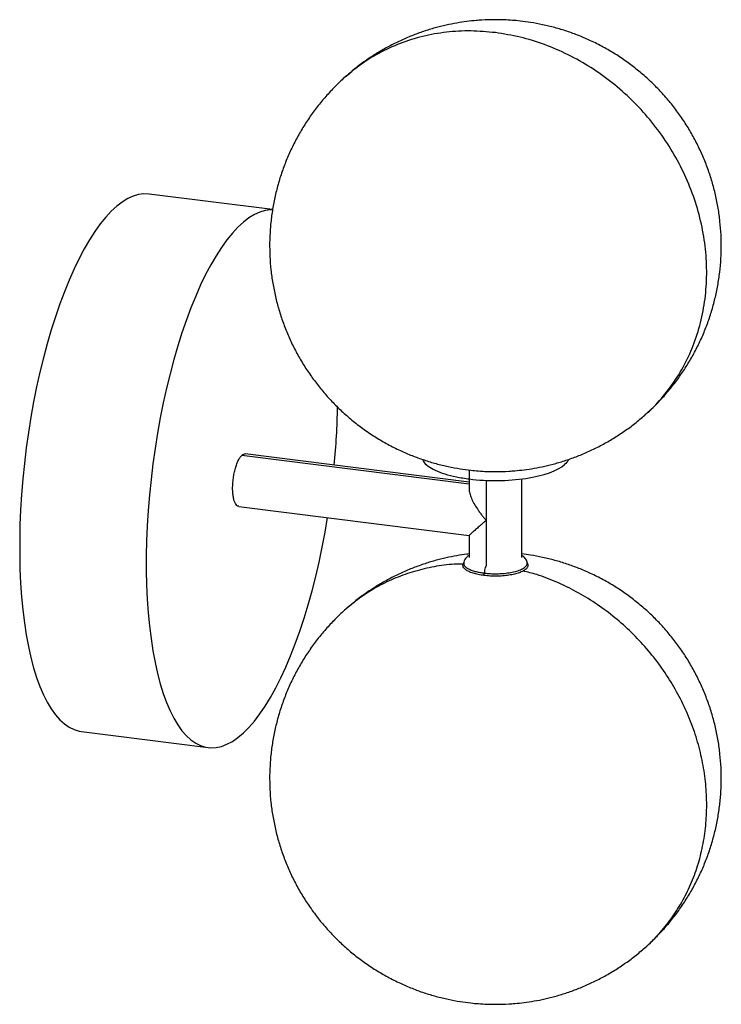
# Paper-space layout '_Dimétrica' of a CAD drawing. Header units: inches. Extents: x -4.15 to 1.97, y -1.97 to 6.61.
import ezdxf

# ---------------------------------------------------------------- set-up
doc = ezdxf.new("R2010")
doc.units = ezdxf.units.IN
doc.header["$MEASUREMENT"] = 0

psp = doc.layouts.new('_Dimétrica')

# ---------------------------------------------------------------- linework, layer by layer
at = {"color": 7, "linetype": 'Continuous', "lineweight": 25}
for p, q in [((-1.9424, 4.9551), (-3.0184, 5.0907)), ((-2.2096, 2.8154), (-0.2303, 2.5661)), ((-0.2303, 2.5811), (-2.1809, 2.8268)), ((-0.2278, 2.6866), (-0.2278, 2.6082)), ((-0.2303, 2.6086), (-0.2303, 2.5225)), ((-0.0814, 2.5967), (-0.0814, 1.8533)), ((0.2303, 1.9251), (0.2303, 2.6095)), ((-2.2384, 2.3698), (-0.2303, 2.1168)), ((-0.2303, 2.1168), (-0.2303, 1.9251)), ((-0.2766, 1.884), (-0.282, 1.865)), ((0.282, 1.8649), (0.2766, 1.884)), ((-0.1002, 1.7676), (-0.0982, 1.7885)), ((-3.6084, 0.4077), (-2.5046, 0.2686))]:
    psp.add_line(p, q, dxfattribs=at)
at = {"color": 7, "linetype": 'Continuous', "lineweight": 25, "flags": 128}
for points in [[(-3.0184, 5.0907), (-3.0193, 5.0908), (-3.0648, 5.0924), (-3.1111, 5.0862), (-3.158, 5.0723), (-3.2055, 5.0507), (-3.2534, 5.0214), (-3.3014, 4.9846), (-3.3495, 4.9403), (-3.3975, 4.8888), (-3.4451, 4.8301), (-3.4924, 4.7646), (-3.539, 4.6923), (-3.585, 4.6136), (-3.63, 4.5287), (-3.6739, 4.4379), (-3.7167, 4.3415), (-3.7581, 4.2398), (-3.798, 4.1331), (-3.8363, 4.0219), (-3.8729, 3.9064), (-3.9077, 3.7871), (-3.9404, 3.6643), (-3.9711, 3.5385), (-3.9996, 3.41), (-4.0258, 3.2794), (-4.0496, 3.147), (-4.071, 3.0133), (-4.0899, 2.8787), (-4.1062, 2.7437), (-4.1199, 2.6086), (-4.1309, 2.4741), (-4.1392, 2.3405), (-4.1447, 2.2082), (-4.1475, 2.0777), (-4.1475, 1.9495), (-4.1447, 1.8239), (-4.1392, 1.7014), (-4.1309, 1.5824), (-4.1199, 1.4672), (-4.1062, 1.3563), (-4.0899, 1.2501), (-4.071, 1.1488), (-4.0496, 1.0528), (-4.0258, 0.9624), (-3.9996, 0.878), (-3.9711, 0.7999), (-3.9404, 0.7281), (-3.9077, 0.6632), (-3.8729, 0.6051), (-3.8363, 0.5541), (-3.798, 0.5105), (-3.7581, 0.4743), (-3.7167, 0.4456), (-3.6739, 0.4246), (-3.63, 0.4113), (-3.6084, 0.4077)], [(-1.9428, 4.9536), (-1.961, 4.9533), (-2.0073, 4.9472), (-2.0542, 4.9333), (-2.1017, 4.9116), (-2.1496, 4.8823), (-2.1976, 4.8455), (-2.2457, 4.8013), (-2.2937, 4.7497), (-2.3414, 4.6911), (-2.3886, 4.6255), (-2.4353, 4.5533), (-2.4812, 4.4746), (-2.5262, 4.3897), (-2.5701, 4.2989), (-2.6129, 4.2024), (-2.6543, 4.1007), (-2.6942, 3.9941), (-2.7326, 3.8828), (-2.7691, 3.7673), (-2.8039, 3.648), (-2.8366, 3.5252), (-2.8673, 3.3994), (-2.8958, 3.271), (-2.922, 3.1403), (-2.9459, 3.0079), (-2.9673, 2.8742), (-2.9861, 2.7396), (-3.0024, 2.6046), (-3.0161, 2.4696), (-3.0271, 2.335), (-3.0354, 2.2014), (-3.0409, 2.0691), (-3.0437, 1.9387), (-3.0437, 1.8104), (-3.0409, 1.6848), (-3.0354, 1.5623), (-3.0271, 1.4433), (-3.0161, 1.3282), (-3.0024, 1.2173), (-2.9861, 1.111), (-2.9673, 1.0097), (-2.9459, 0.9137), (-2.922, 0.8234), (-2.8958, 0.739), (-2.8673, 0.6608), (-2.8366, 0.5891), (-2.8039, 0.5241), (-2.7691, 0.466), (-2.7326, 0.4151), (-2.6942, 0.3714), (-2.6543, 0.3352), (-2.6129, 0.3065), (-2.5701, 0.2855), (-2.5262, 0.2722), (-2.4812, 0.2667), (-2.4353, 0.269), (-2.3886, 0.279), (-2.3414, 0.2968), (-2.2937, 0.3223), (-2.2457, 0.3554), (-2.1976, 0.3959), (-2.1496, 0.4438), (-2.1017, 0.4989), (-2.0542, 0.5611), (-2.0073, 0.63), (-1.961, 0.7055), (-1.9155, 0.7873), (-1.871, 0.8752), (-1.8276, 0.9689), (-1.7855, 1.068), (-1.7448, 1.1722), (-1.7057, 1.2812), (-1.6682, 1.3946), (-1.6325, 1.5121), (-1.5988, 1.6332), (-1.567, 1.7576), (-1.5374, 1.8847), (-1.5101, 2.0143), (-1.485, 2.1459), (-1.4635, 2.2722)]]:
    psp.add_lwpolyline(points, dxfattribs=at)
at = {"color": 7, "linetype": 'Continuous', "lineweight": 25}
psp.add_arc((-8.0206, 3.3607), 6.6455, 354.54574, 358.92153, dxfattribs=at)
for points, knots in [([(0, 6.6097), (-0.0395, 6.6091), (-0.0954, 6.6081), (-0.1787, 6.6019), (-0.2514, 6.5942), (-0.3387, 6.5811), (-0.431, 6.5628), (-0.528, 6.5385), (-0.6277, 6.508), (-0.7287, 6.471), (-0.8297, 6.4274), (-0.9299, 6.3775), (-1.0282, 6.3211), (-1.1239, 6.2586), (-1.2158, 6.1911), (-1.2735, 6.1419), (-1.3019, 6.1176)], [0, 0, 0, 0, 0.083198, 0.11797, 0.176045, 0.237379, 0.30408, 0.374577, 0.448064, 0.52383, 0.601307, 0.680059, 0.759755, 0.840153, 0.921077, 1, 1, 1, 1]), ([(1.3295, 3.1905), (1.3496, 3.209), (1.3983, 3.2537), (1.47, 3.3305), (1.5452, 3.4198), (1.615, 3.5137), (1.6792, 3.6116), (1.7375, 3.7134), (1.7896, 3.8185), (1.8355, 3.9267), (1.8749, 4.0375), (1.9076, 4.1505), (1.9335, 4.2653), (1.9525, 4.3815), (1.9645, 4.4986), (1.9695, 4.6164), (1.9675, 4.7343), (1.9584, 4.8519), (1.9423, 4.9687), (1.9192, 5.0845), (1.8891, 5.1987), (1.8523, 5.311), (1.8088, 5.4209), (1.7587, 5.5281), (1.7022, 5.6322), (1.6396, 5.7328), (1.5709, 5.8295), (1.4964, 5.9221), (1.4163, 6.0101), (1.3308, 6.0933), (1.2402, 6.1715), (1.1446, 6.2442), (1.0443, 6.3114), (0.9391, 6.3727), (0.8332, 6.426), (0.7276, 6.4715), (0.6234, 6.5095), (0.5178, 6.5414), (0.4123, 6.5671), (0.3113, 6.5858), (0.2235, 6.5975), (0.1457, 6.6047), (0.074, 6.6089), (0.0245, 6.6094), (0, 6.6097)], [0, 0, 0, 0, 0.017322, 0.041974, 0.066681, 0.091432, 0.116218, 0.141033, 0.165871, 0.190729, 0.215605, 0.240495, 0.265398, 0.290313, 0.315239, 0.340175, 0.365121, 0.390077, 0.415043, 0.440021, 0.465009, 0.49001, 0.515026, 0.540058, 0.565109, 0.590183, 0.615286, 0.640422, 0.665602, 0.690837, 0.716144, 0.741548, 0.767084, 0.792805, 0.818795, 0.842343, 0.865836, 0.889214, 0.912335, 0.93477, 0.954414, 0.96857, 0.98442, 1, 1, 1, 1]), ([(0, 6.4971), (-0.0718, 6.5037), (-0.2154, 6.5169), (-0.428, 6.5043), (-0.6346, 6.468), (-0.8327, 6.4063), (-1.0188, 6.32), (-1.1765, 6.2236), (-1.2639, 6.1473), (-1.3002, 6.1155)], [0, 0, 0, 0, 0.148978, 0.297956, 0.446934, 0.595912, 0.74489, 0.893868, 1, 1, 1, 1]), ([(1.3011, 3.1661), (1.3084, 3.1719), (1.3689, 3.2195), (1.4656, 3.3286), (1.5877, 3.4921), (1.6864, 3.6733), (1.7625, 3.8672), (1.8143, 4.0718), (1.8414, 4.2842), (1.8433, 4.5015), (1.82, 4.7207), (1.7718, 4.9388), (1.6993, 5.1528), (1.6037, 5.3598), (1.4861, 5.557), (1.3482, 5.7417), (1.1918, 5.9114), (1.0192, 6.0636), (0.8326, 6.1964), (0.6346, 6.3081), (0.4279, 6.3965), (0.2154, 6.4626), (0.0718, 6.4856), (0, 6.4971)], [0, 0, 0, 0, 0.006823, 0.056482, 0.106141, 0.1558, 0.205459, 0.255117, 0.304776, 0.354435, 0.404094, 0.453753, 0.503412, 0.55307, 0.602729, 0.652388, 0.702047, 0.751706, 0.801365, 0.851023, 0.900682, 0.950341, 1, 1, 1, 1]), ([(-1.3019, 6.1176), (-1.3028, 6.1168), (-1.3334, 6.0913), (-1.3897, 6.0363), (-1.4702, 5.9521), (-1.5452, 5.8626), (-1.615, 5.7688), (-1.6792, 5.6708), (-1.7375, 5.569), (-1.7896, 5.4639), (-1.8355, 5.3557), (-1.8749, 5.245), (-1.9076, 5.132), (-1.9335, 5.0172), (-1.9525, 4.901), (-1.9645, 4.7838), (-1.9695, 4.666), (-1.9675, 4.5482), (-1.9584, 4.4306), (-1.9423, 4.3137), (-1.9192, 4.1979), (-1.8891, 4.0837), (-1.8523, 3.9714), (-1.8088, 3.8615), (-1.7587, 3.7543), (-1.7022, 3.6502), (-1.6396, 3.5497), (-1.5709, 3.4529), (-1.4964, 3.3604), (-1.4163, 3.2723), (-1.3308, 3.1891), (-1.2402, 3.111), (-1.1446, 3.0382), (-1.0443, 2.9711), (-0.9391, 2.9097), (-0.8332, 2.8565), (-0.7276, 2.811), (-0.6234, 2.7729), (-0.5178, 2.741), (-0.4123, 2.7154), (-0.3113, 2.6966), (-0.2235, 2.6849), (-0.1457, 2.6777), (-0.074, 2.6735), (-0.0245, 2.673), (0, 2.6727)], [0, 0, 0, 0, 0.0007159, 0.0251028, 0.0495596, 0.074071, 0.0986258, 0.1232155, 0.1478337, 0.1724754, 0.1971368, 0.2218151, 0.2465081, 0.271214, 0.2959317, 0.3206602, 0.3453989, 0.3701476, 0.3949062, 0.4196749, 0.4444542, 0.4692449, 0.4940483, 0.5188658, 0.5436996, 0.5685525, 0.5934282, 0.6183316, 0.643269, 0.6682495, 0.6932848, 0.7183919, 0.7435946, 0.768928, 0.794445, 0.8202294, 0.843591, 0.866898, 0.8900915, 0.9130294, 0.9352867, 0.9547745, 0.9688185, 0.9845432, 1, 1, 1, 1]), ([(1.302, 3.1649), (1.3029, 3.1656), (1.3084, 3.1702), (1.3135, 3.1752), (1.3178, 3.1795)], [0, 0, 0, 0, 0.152879, 1, 1, 1, 1]), ([(0, 2.6727), (0.0395, 2.6734), (0.0954, 2.6743), (0.1787, 2.6805), (0.2514, 2.6882), (0.3387, 2.7013), (0.431, 2.7197), (0.528, 2.7439), (0.6277, 2.7744), (0.7287, 2.8114), (0.8297, 2.855), (0.9299, 2.905), (1.0282, 2.9613), (1.1239, 3.0238), (1.2159, 3.0913), (1.2735, 3.1406), (1.302, 3.1649)], [0, 0, 0, 0, 0.08319, 0.117959, 0.176028, 0.237356, 0.304051, 0.374541, 0.448022, 0.52378, 0.60125, 0.679994, 0.759683, 0.840074, 0.920989, 1, 1, 1, 1]), ([(-2.2384, 2.3704), (-2.2392, 2.3703), (-2.2451, 2.3696), (-2.2551, 2.3769), (-2.2676, 2.3925), (-2.2778, 2.4168), (-2.2854, 2.4479), (-2.29, 2.4848), (-2.2916, 2.526), (-2.29, 2.57), (-2.2854, 2.6152), (-2.2778, 2.6596), (-2.2676, 2.7017), (-2.2552, 2.7399), (-2.241, 2.7724), (-2.2256, 2.7989), (-2.215, 2.8099), (-2.2096, 2.8154)], [0, 0, 0, 0, 0.011249, 0.081874, 0.152499, 0.223124, 0.293749, 0.364374, 0.434999, 0.505625, 0.57625, 0.646875, 0.7175, 0.788125, 0.85875, 0.929375, 1, 1, 1, 1]), ([(-2.2096, 2.8154), (-2.2043, 2.8195), (-2.1944, 2.827), (-2.1852, 2.8265), (-2.1809, 2.8262)], [0, 0, 0, 0, 0.543265, 1, 1, 1, 1]), ([(-0.6346, 2.7781), (-0.6327, 2.7723), (-0.6265, 2.7525), (-0.5902, 2.7203), (-0.528, 2.6834), (-0.4438, 2.6517), (-0.3437, 2.6254), (-0.2664, 2.614), (-0.2278, 2.6082)], [0, 0, 0, 0, 0.077138, 0.26171, 0.446283, 0.630855, 0.815428, 1, 1, 1, 1]), ([(0.6366, 2.7788), (0.6363, 2.7771), (0.6337, 2.7615), (0.6174, 2.7466), (0.6028, 2.7332)], [0, 0, 0, 0, 0.1045089, 1, 1, 1, 1]), ([(-0.2278, 2.6082), (-0.068, 2.5881), (0.1094, 2.5899), (0.4209, 2.6368), (0.5423, 2.6799), (0.6028, 2.7332)], [0, 0, 0, 0, 0.5, 0.5, 1, 1, 1, 1]), ([(-0.2297, 2.5225), (-0.2299, 2.521), (-0.2313, 2.51), (-0.2249, 2.4824), (-0.2108, 2.4413), (-0.1878, 2.3951), (-0.1636, 2.3553), (-0.1409, 2.3224), (-0.1223, 2.2974), (-0.1023, 2.2722), (-0.0884, 2.2561), (-0.0814, 2.2481)], [0, 0, 0, 0, 0.021129, 0.161969, 0.312837, 0.473857, 0.643717, 0.726559, 0.82016, 0.909864, 1, 1, 1, 1]), ([(-0.0814, 2.2481), (-0.0884, 2.2419), (-0.1023, 2.2297), (-0.1223, 2.212), (-0.1409, 2.1957), (-0.1636, 2.1757), (-0.1878, 2.1543), (-0.2108, 2.134), (-0.2249, 2.1216), (-0.2313, 2.1159), (-0.2299, 2.1171), (-0.2297, 2.1173)], [0, 0, 0, 0, 0.090136, 0.17984, 0.273441, 0.356283, 0.526143, 0.687163, 0.838031, 0.978871, 1, 1, 1, 1]), ([(-0.2303, 1.9547), (-0.2368, 1.954), (-0.2722, 1.9503), (-0.3386, 1.9397), (-0.431, 1.9216), (-0.528, 1.8973), (-0.6277, 1.8668), (-0.7287, 1.8298), (-0.8297, 1.7862), (-0.9299, 1.7362), (-1.0282, 1.6799), (-1.1239, 1.6174), (-1.2159, 1.5499), (-1.2735, 1.5006), (-1.302, 1.4763)], [0, 0, 0, 0, 0.016416, 0.089629, 0.169247, 0.253398, 0.341118, 0.431557, 0.524039, 0.618043, 0.713174, 0.809143, 0.905739, 1, 1, 1, 1]), ([(-0.2303, 1.9447), (-0.2385, 1.9385), (-0.2615, 1.9213), (-0.2707, 1.8986), (-0.2766, 1.8839)], [0, 0, 0, 0, 0.353591, 1, 1, 1, 1]), ([(1.302, -1.4763), (1.3028, -1.4756), (1.3334, -1.4501), (1.3897, -1.395), (1.4702, -1.3109), (1.5452, -1.2214), (1.615, -1.1276), (1.6792, -1.0296), (1.7375, -0.9278), (1.7896, -0.8227), (1.8355, -0.7145), (1.8749, -0.6037), (1.9076, -0.4908), (1.9335, -0.376), (1.9525, -0.2597), (1.9645, -0.1426), (1.9695, -0.0248), (1.9675, 0.0931), (1.9584, 0.2107), (1.9423, 0.3275), (1.9192, 0.4433), (1.8891, 0.5575), (1.8523, 0.6698), (1.8088, 0.7797), (1.7587, 0.8869), (1.7022, 0.991), (1.6396, 1.0916), (1.5709, 1.1883), (1.4964, 1.2808), (1.4163, 1.3689), (1.3308, 1.4521), (1.2402, 1.5302), (1.1446, 1.603), (1.0443, 1.6702), (0.9391, 1.7315), (0.8332, 1.7847), (0.7276, 1.8302), (0.6234, 1.8683), (0.5178, 1.9003), (0.4123, 1.9257), (0.3165, 1.9439), (0.2559, 1.9515), (0.2303, 1.9547)], [0, 0, 0, 0, 0.0007386, 0.0263688, 0.0520723, 0.0778333, 0.1036399, 0.1294831, 0.1553562, 0.1812541, 0.2071728, 0.2331091, 0.2590609, 0.2850263, 0.3110041, 0.3369932, 0.3629931, 0.3890034, 0.4150241, 0.4410555, 0.467098, 0.4931525, 0.5192203, 0.545303, 0.5714028, 0.5975227, 0.6236665, 0.6498393, 0.6760481, 0.702302, 0.7286136, 0.7550006, 0.7814881, 0.8081129, 0.8349308, 0.8620296, 0.8865821, 0.9110773, 0.9354532, 0.9595604, 0.9829524, 1, 1, 1, 1]), ([(0.2766, 1.8839), (0.2722, 1.8953), (0.2632, 1.9187), (0.2414, 1.9349), (0.2303, 1.9431)], [0, 0, 0, 0, 0.491969, 1, 1, 1, 1]), ([(-0.2813, 1.8674), (-0.3074, 1.8671), (-0.3931, 1.8662), (-0.5353, 1.8457), (-0.7058, 1.8065), (-0.8694, 1.7489), (-1.0245, 1.6746), (-1.1706, 1.585), (-1.2582, 1.5126), (-1.302, 1.4764)], [0, 0, 0, 0, 0.06772, 0.223101, 0.378483, 0.533864, 0.689246, 0.844627, 1, 1, 1, 1]), ([(-0.1002, 1.7676), (-0.1171, 1.7701), (-0.1511, 1.7751), (-0.1952, 1.7867), (-0.232, 1.8007), (-0.26, 1.8168), (-0.2775, 1.8345), (-0.285, 1.8508), (-0.282, 1.861), (-0.2808, 1.865)], [0, 0, 0, 0, 0.150379, 0.300758, 0.451137, 0.601516, 0.751894, 0.902273, 1, 1, 1, 1]), ([(-0.2761, 1.8842), (-0.2769, 1.8772), (-0.2787, 1.8631), (-0.2629, 1.8431), (-0.2371, 1.8257), (-0.2046, 1.8117), (-0.1692, 1.8012), (-0.1338, 1.7935), (-0.1096, 1.7901), (-0.0982, 1.7885)], [0, 0, 0, 0, 0.172907, 0.346945, 0.507399, 0.652717, 0.782693, 0.898044, 1, 1, 1, 1]), ([(0.2808, 1.8649), (0.2817, 1.8629), (0.2854, 1.8548), (0.2808, 1.8403), (0.2669, 1.8223), (0.2419, 1.8056), (0.2079, 1.7909), (0.1658, 1.7786), (0.1173, 1.7693), (0.0643, 1.7633), (0.009, 1.761), (-0.047, 1.762), (-0.0824, 1.7657), (-0.1002, 1.7676)], [0, 0, 0, 0, 0.031638, 0.128474, 0.22531, 0.322146, 0.418983, 0.515819, 0.612655, 0.709491, 0.806328, 0.903164, 1, 1, 1, 1]), ([(-0.0982, 1.7885), (-0.0865, 1.7872), (-0.0616, 1.7844), (-0.0198, 1.7824), (0.0276, 1.7825), (0.0796, 1.7858), (0.1337, 1.7931), (0.1857, 1.8051), (0.2305, 1.8217), (0.2623, 1.842), (0.2791, 1.8635), (0.2767, 1.8778), (0.2756, 1.8843)], [0, 0, 0, 0, 0.0656118, 0.1398431, 0.2234864, 0.3170025, 0.4202595, 0.5322575, 0.6509478, 0.7732909, 0.895634, 1, 1, 1, 1]), ([(-0.0814, 1.8528), (-0.0838, 1.8478), (-0.089, 1.8369), (-0.0951, 1.8138), (-0.0972, 1.7968), (-0.0982, 1.7885)], [0, 0, 0, 0, 0.301888, 0.660459, 1, 1, 1, 1]), ([(1.302, -1.4764), (1.302, -1.4764), (1.3467, -1.4412), (1.4247, -1.3578), (1.5338, -1.2263), (1.6265, -1.0811), (1.704, -0.9261), (1.7649, -0.762), (1.8089, -0.5906), (1.8354, -0.4134), (1.8443, -0.2324), (1.8354, -0.049), (1.8089, 0.1348), (1.7649, 0.3173), (1.7039, 0.4967), (1.6266, 0.6714), (1.5335, 0.8396), (1.4257, 0.9997), (1.3041, 1.1501), (1.17, 1.2895), (1.0247, 1.4165), (0.8694, 1.5298), (0.7058, 1.6286), (0.5353, 1.711), (0.3802, 1.7716), (0.2814, 1.7971), (0.2423, 1.8072)], [0, 0, 0, 0, 0.0000024, 0.0441441, 0.0882858, 0.1324274, 0.1765691, 0.2207108, 0.2648524, 0.3089941, 0.3531358, 0.3972774, 0.4414191, 0.4855608, 0.5297024, 0.5738441, 0.6179858, 0.6621274, 0.7062691, 0.7504108, 0.7945524, 0.8386941, 0.8828358, 0.9269774, 0.9711191, 1, 1, 1, 1]), ([(-1.302, 1.4763), (-1.3028, 1.4756), (-1.3334, 1.4501), (-1.3897, 1.395), (-1.4702, 1.3109), (-1.5452, 1.2214), (-1.615, 1.1276), (-1.6792, 1.0296), (-1.7375, 0.9278), (-1.7896, 0.8227), (-1.8355, 0.7145), (-1.8749, 0.6037), (-1.9076, 0.4908), (-1.9335, 0.376), (-1.9525, 0.2597), (-1.9645, 0.1426), (-1.9695, 0.0248), (-1.9675, -0.0931), (-1.9584, -0.2107), (-1.9423, -0.3275), (-1.9192, -0.4433), (-1.8891, -0.5575), (-1.8523, -0.6698), (-1.8088, -0.7797), (-1.7587, -0.8869), (-1.7022, -0.991), (-1.6396, -1.0916), (-1.5709, -1.1883), (-1.4964, -1.2808), (-1.4163, -1.3689), (-1.3308, -1.4521), (-1.2402, -1.5302), (-1.1446, -1.603), (-1.0443, -1.6702), (-0.9391, -1.7315), (-0.8332, -1.7847), (-0.7276, -1.8302), (-0.6234, -1.8683), (-0.5178, -1.9002), (-0.4123, -1.9258), (-0.3113, -1.9446), (-0.2235, -1.9563), (-0.1457, -1.9635), (-0.074, -1.9677), (-0.0245, -1.9682), (0, -1.9685)], [0, 0, 0, 0, 0.000703, 0.02509, 0.049547, 0.074059, 0.098614, 0.123204, 0.147823, 0.172465, 0.197126, 0.221805, 0.246498, 0.271205, 0.295922, 0.320651, 0.34539, 0.370139, 0.394898, 0.419667, 0.444447, 0.469238, 0.494042, 0.51886, 0.543694, 0.568547, 0.593423, 0.618327, 0.643264, 0.668245, 0.693281, 0.718388, 0.743591, 0.768925, 0.794442, 0.820227, 0.843589, 0.866896, 0.89009, 0.913028, 0.935286, 0.954774, 0.968818, 0.984543, 1, 1, 1, 1]), ([(0, -1.9685), (0.0395, -1.9679), (0.0954, -1.9669), (0.1787, -1.9607), (0.2514, -1.953), (0.3387, -1.9399), (0.431, -1.9216), (0.528, -1.8973), (0.6277, -1.8668), (0.7287, -1.8298), (0.8297, -1.7862), (0.9299, -1.7362), (1.0282, -1.6799), (1.1239, -1.6174), (1.2159, -1.5499), (1.2735, -1.5006), (1.302, -1.4763)], [0, 0, 0, 0, 0.083194, 0.117965, 0.176037, 0.237368, 0.304066, 0.37456, 0.448045, 0.523807, 0.601281, 0.680029, 0.759722, 0.840116, 0.921036, 1, 1, 1, 1])]:
    psp.add_open_spline(points, degree=3, knots=knots, dxfattribs=at)

doc.saveas('drawing.dxf')
